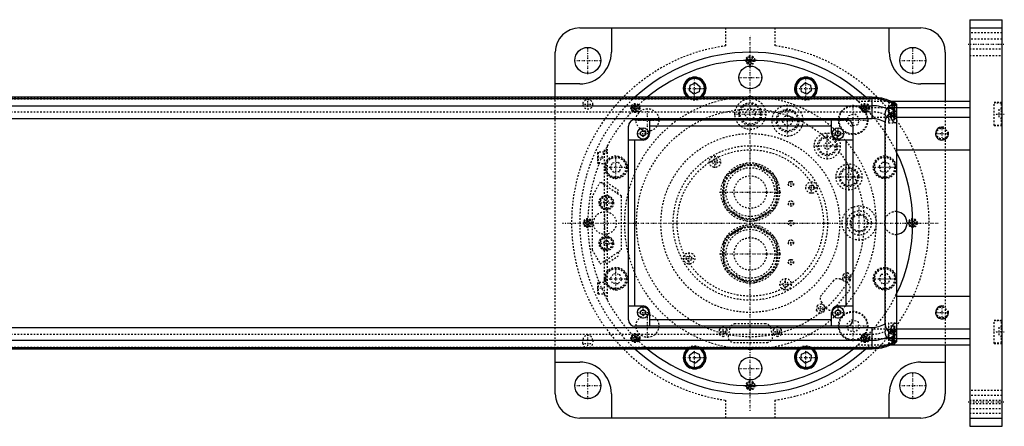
# Model space of a CAD drawing. Extents: x -1055 to 156, y -125 to 125.
# Tile 5 of 5: x -450 to 156, y -125 to 125. Entities that reach past the tile are written whole.
import ezdxf

# ---------------------------------------------------------------- set-up
doc = ezdxf.new("R2010")
doc.units = 0
doc.linetypes.add('CENTER', pattern=[1.5, 0.45, -0.5, 0.05, -0.5])
doc.linetypes.add('DASHED', pattern=[2, 1, -1])
for name, color, linetype in [('AM_0', 7, 'CONTINUOUS'), ('AM_10', 7, 'CONTINUOUS'), ('AM_3', 7, 'DASHED'), ('AM_7', 7, 'CENTER')]:
    doc.layers.add(name, color=color, linetype=linetype)

msp = doc.modelspace()

# ---------------------------------------------------------------- linework, layer by layer
at = {"layer": 'AM_0', "color": 7, "linetype": 'CONTINUOUS'}
for p, q in [((135, 125), (155, 125)), ((135, 125), (135, -125)), ((155, -125), (155, 125)), ((-105, 120), (105, 120)), ((-85.5, 120), (-85.5, 105)), ((85.5, 105), (85.5, 120)), ((135, 120), (155, 120)), ((-120, 77.32), (-120, 105)), ((120, 105), (120, 75)), ((-105, 85.5), (-120, 85.5)), ((-37, 84.8), (-33.8, 86.12)), ((-33.8, 86.12), (-31.05, 84.01)), ((31.05, 84.01), (33.8, 86.12)), ((33.8, 86.12), (37, 84.8)), ((120, 85.5), (105, 85.5)), ((-37.45, 81.36), (-37, 84.8)), ((-34.7, 79.25), (-37.45, 81.36)), ((-31.5, 80.58), (-34.7, 79.25)), ((-31.05, 84.01), (-31.5, 80.58)), ((31.5, 80.58), (31.05, 84.01)), ((34.7, 79.25), (31.5, 80.58)), ((37.45, 81.36), (34.7, 79.25)), ((37, 84.8), (37.45, 81.36)), ((75, 77.32), (-659, 77.32)), ((-659, 76.54), (75, 76.54)), ((75, 64.2), (75, 77.32)), ((86.23, 75), (135, 75)), ((88.6, 74.5), (87.32, 74.5)), ((89, 74.1), (88.6, 74.5)), ((88.6, 73.84), (88.6, 74.5)), ((89, 73.62), (89, 74.1)), ((90, 73.02), (90, -73.02)), ((-659, 72.1), (75, 72.1)), ((85, 68.39), (85, 71.21)), ((88.6, 70.5), (85, 70.5)), ((86.34, 67), (86.34, 67.64)), ((89, 70.1), (88.6, 70.5)), ((88.6, 63.5), (88.6, 70.5)), ((89, 63.9), (89, 70.1)), ((90, 67), (89, 67)), ((90, 71), (135, 71)), ((-659, 64.2), (75, 64.2)), ((-71, 63.5), (59, 63.5)), ((-62, 63.5), (-62, 55)), ((50, 55), (50, 63.5)), ((83, -61.92), (83, 61.92)), ((87.2, 63.5), (88.6, 63.5)), ((88.6, 63.5), (89, 63.9)), ((90, 65), (135, 65)), ((-75, -59.5), (-75, 59.5)), ((-67.5, 55.87), (-66, 56.73)), ((-67.5, 54.13), (-67.5, 55.87)), ((-66, 56.73), (-64.5, 55.87)), ((-64.5, 55.87), (-64.5, 54.13)), ((50, 59.5), (-62, 59.5)), ((52.5, 55.87), (54, 56.73)), ((52.5, 54.13), (52.5, 55.87)), ((54, 56.73), (55.5, 55.87)), ((55.5, 55.87), (55.5, 54.13)), ((63, 59.5), (63, -59.5)), ((-66, 51), (-75, 51)), ((-71, -51), (-71, 51)), ((-66, 53.27), (-67.5, 54.13)), ((-64.5, 54.13), (-66, 53.27)), ((54, 53.27), (52.5, 54.13)), ((55.5, 54.13), (54, 53.27)), ((63, 51), (54, 51)), ((59, -51), (59, 51)), ((90, 45), (135, 45)), ((90, -45), (135, -45)), ((-75, -51), (-66, -51)), ((-67.5, -54.13), (-66, -53.27)), ((-67.5, -55.87), (-67.5, -54.13)), ((-66, -53.27), (-64.5, -54.13)), ((-64.5, -54.13), (-64.5, -55.87)), ((52.5, -54.13), (54, -53.27)), ((52.5, -55.87), (52.5, -54.13)), ((54, -51), (63, -51)), ((54, -53.27), (55.5, -54.13)), ((55.5, -54.13), (55.5, -55.87)), ((-66, -56.73), (-67.5, -55.87)), ((-64.5, -55.87), (-66, -56.73)), ((-62, -55), (-62, -63.5)), ((50, -59.5), (-62, -59.5)), ((50, -63.5), (50, -55)), ((54, -56.73), (52.5, -55.87)), ((55.5, -55.87), (54, -56.73)), ((-659, -64.2), (75, -64.2)), ((59, -63.5), (-71, -63.5)), ((75, -77.32), (75, -64.2)), ((88.6, -63.5), (87.2, -63.5)), ((89, -63.9), (88.6, -63.5)), ((88.6, -70.5), (88.6, -63.5)), ((89, -70.1), (89, -63.9)), ((90, -65), (135, -65)), ((-659, -72.1), (75, -72.1)), ((85, -71.21), (85, -68.39)), ((85, -70.5), (88.6, -70.5)), ((86.34, -67.64), (86.34, -67)), ((88.6, -70.5), (89, -70.1)), ((90, -67), (89, -67)), ((90, -71), (135, -71)), ((-659, -76.54), (75, -76.54)), ((-659, -77.32), (75, -77.32)), ((-120, -105), (-120, -77.32)), ((86.23, -75), (135, -75)), ((87.32, -74.5), (88.6, -74.5)), ((88.6, -74.5), (88.6, -73.84)), ((88.6, -74.5), (89, -74.1)), ((89, -74.1), (89, -73.62)), ((120, -75), (120, -105)), ((-37.45, -81.36), (-34.7, -79.25)), ((-37, -84.8), (-37.45, -81.36)), ((-33.8, -86.12), (-37, -84.8)), ((-34.7, -79.25), (-31.5, -80.58)), ((-31.05, -84.01), (-33.8, -86.12)), ((-31.5, -80.58), (-31.05, -84.01)), ((31.05, -84.01), (31.5, -80.58)), ((33.8, -86.12), (31.05, -84.01)), ((31.5, -80.58), (34.7, -79.25)), ((37, -84.8), (33.8, -86.12)), ((34.7, -79.25), (37.45, -81.36)), ((37.45, -81.36), (37, -84.8)), ((-120, -85.5), (-105, -85.5)), ((105, -85.5), (120, -85.5)), ((-85.5, -105), (-85.5, -120)), ((85.5, -120), (85.5, -105)), ((105, -120), (-105, -120)), ((135, -120), (155, -120)), ((135, -125), (155, -125))]:
    msp.add_line(p, q, dxfattribs=at)
for points in [[(86.34, 67.64, 0), (86.2, 67.57, 0), (85.92, 67.42, 0), (85.64, 67.24, 0), (85.5, 67.14, 0), (85.36, 67.04, 0), (85.1, 66.82, 0), (84.84, 66.59, 0), (84.59, 66.32, 0), (84.45, 66.16, 0), (84.41, 66.11, 0), (84.37, 66.07, 0), (84.35, 66.04, 0), (84.33, 66.02, 0), (84.29, 65.97, 0), (84.25, 65.92, 0), (84.21, 65.87, 0), (84.17, 65.81, 0), (84.14, 65.76, 0), (84.12, 65.73, 0), (84.1, 65.71, 0), (84.06, 65.65, 0), (84.03, 65.6, 0), (84.01, 65.57, 0), (83.99, 65.54, 0), (83.96, 65.49, 0), (83.92, 65.43, 0), (83.9, 65.4, 0), (83.89, 65.38, 0), (83.85, 65.32, 0), (83.82, 65.26, 0), (83.79, 65.2, 0), (83.75, 65.14, 0), (83.72, 65.08, 0), (83.71, 65.05, 0), (83.69, 65.02, 0), (83.66, 64.96, 0), (83.63, 64.9, 0), (83.6, 64.83, 0), (83.57, 64.77, 0), (83.54, 64.71, 0), (83.53, 64.68, 0), (83.52, 64.64, 0), (83.49, 64.58, 0), (83.46, 64.52, 0), (83.44, 64.45, 0), (83.41, 64.39, 0), (83.39, 64.32, 0), (83.38, 64.29, 0), (83.37, 64.25, 0), (83.34, 64.19, 0), (83.32, 64.12, 0), (83.3, 64.05, 0), (83.28, 63.98, 0), (83.26, 63.92, 0), (83.25, 63.88, 0), (83.24, 63.85, 0), (83.22, 63.78, 0), (83.2, 63.71, 0), (83.19, 63.64, 0), (83.17, 63.57, 0), (83.16, 63.5, 0), (83.15, 63.46, 0), (83.14, 63.43, 0), (83.13, 63.36, 0), (83.11, 63.28, 0), (83.11, 63.25, 0), (83.1, 63.21, 0), (83.09, 63.14, 0), (83.08, 63.07, 0), (83.07, 63.03, 0), (83.07, 62.99, 0), (83.06, 62.92, 0), (83.05, 62.85, 0), (83.04, 62.77, 0), (83.04, 62.7, 0), (83.03, 62.63, 0), (83.03, 62.59, 0), (83.02, 62.55, 0), (83.02, 62.48, 0), (83.01, 62.41, 0), (83, 62.15, 0), (83, 61.92, 0)], [(89.23, 61.5, 0), (89.22, 61.5, 0), (89.19, 61.5, 0), (89.16, 61.5, 0), (89.15, 61.5, 0), (89.14, 61.51, 0), (89.11, 61.51, 0), (89.08, 61.52, 0), (89.05, 61.52, 0), (89.02, 61.53, 0), (88.99, 61.54, 0), (88.98, 61.54, 0), (88.96, 61.55, 0), (88.93, 61.56, 0), (88.9, 61.57, 0), (88.87, 61.59, 0), (88.84, 61.6, 0), (88.81, 61.62, 0), (88.79, 61.63, 0), (88.78, 61.63, 0), (88.74, 61.65, 0), (88.71, 61.67, 0), (88.69, 61.68, 0), (88.68, 61.69, 0), (88.64, 61.71, 0), (88.61, 61.74, 0), (88.59, 61.75, 0), (88.58, 61.76, 0), (88.54, 61.78, 0), (88.51, 61.81, 0), (88.48, 61.84, 0), (88.44, 61.86, 0), (88.41, 61.89, 0), (88.39, 61.91, 0), (88.37, 61.92, 0), (88.34, 61.96, 0), (88.3, 61.99, 0), (88.27, 62.02, 0), (88.23, 62.05, 0), (88.2, 62.09, 0), (88.18, 62.11, 0), (88.16, 62.13, 0), (88.13, 62.16, 0), (88.09, 62.2, 0), (88.05, 62.24, 0), (88.02, 62.28, 0), (87.98, 62.32, 0), (87.97, 62.34, 0), (87.95, 62.36, 0), (87.91, 62.41, 0), (87.88, 62.45, 0), (87.84, 62.49, 0), (87.81, 62.54, 0), (87.77, 62.59, 0), (87.76, 62.61, 0), (87.74, 62.63, 0), (87.7, 62.68, 0), (87.67, 62.73, 0), (87.64, 62.78, 0), (87.6, 62.83, 0), (87.57, 62.88, 0), (87.55, 62.9, 0), (87.53, 62.93, 0), (87.5, 62.98, 0), (87.47, 63.03, 0), (87.45, 63.06, 0), (87.44, 63.09, 0), (87.4, 63.14, 0), (87.37, 63.19, 0), (87.36, 63.22, 0), (87.34, 63.25, 0), (87.31, 63.3, 0), (87.28, 63.36, 0), (87.24, 63.42, 0), (87.21, 63.48, 0), (87.18, 63.54, 0), (87.17, 63.57, 0), (87.15, 63.6, 0), (87.12, 63.66, 0), (87.09, 63.72, 0), (87.06, 63.79, 0), (87.03, 63.85, 0), (87, 63.92, 0), (86.98, 63.95, 0), (86.97, 63.99, 0), (86.94, 64.05, 0), (86.91, 64.12, 0), (86.88, 64.19, 0), (86.86, 64.26, 0), (86.83, 64.33, 0), (86.82, 64.37, 0), (86.8, 64.41, 0), (86.78, 64.48, 0), (86.75, 64.55, 0), (86.73, 64.63, 0), (86.7, 64.7, 0), (86.68, 64.78, 0), (86.67, 64.81, 0), (86.65, 64.85, 0), (86.63, 64.93, 0), (86.61, 65.01, 0), (86.59, 65.08, 0), (86.57, 65.16, 0), (86.55, 65.24, 0), (86.54, 65.28, 0), (86.53, 65.32, 0), (86.51, 65.4, 0), (86.49, 65.48, 0), (86.49, 65.52, 0), (86.48, 65.56, 0), (86.46, 65.64, 0), (86.45, 65.72, 0), (86.44, 65.77, 0), (86.43, 65.81, 0), (86.42, 65.89, 0), (86.41, 65.97, 0), (86.4, 66.05, 0), (86.39, 66.13, 0), (86.38, 66.22, 0), (86.37, 66.26, 0), (86.37, 66.3, 0), (86.36, 66.38, 0), (86.36, 66.47, 0), (86.35, 66.55, 0), (86.35, 66.63, 0), (86.34, 66.71, 0), (86.34, 66.75, 0), (86.34, 66.8, 0), (86.34, 66.88, 0), (86.34, 66.96, 0), (86.34, 67, 0)], [(90, 62.39, 0), (89.99, 62.34, 0), (89.96, 62.25, 0), (89.93, 62.16, 0), (89.91, 62.12, 0), (89.9, 62.08, 0), (89.86, 62, 0), (89.83, 61.93, 0), (89.79, 61.86, 0), (89.75, 61.8, 0), (89.71, 61.74, 0), (89.69, 61.72, 0), (89.66, 61.69, 0), (89.62, 61.65, 0), (89.57, 61.61, 0), (89.52, 61.58, 0), (89.47, 61.55, 0), (89.42, 61.53, 0), (89.39, 61.52, 0), (89.37, 61.52, 0), (89.31, 61.51, 0), (89.26, 61.5, 0), (89.23, 61.5, 0)], [(83, -61.92, 0), (83, -62.15, 0), (83.01, -62.41, 0), (83.02, -62.48, 0), (83.02, -62.55, 0), (83.03, -62.59, 0), (83.03, -62.63, 0), (83.04, -62.7, 0), (83.04, -62.77, 0), (83.05, -62.85, 0), (83.06, -62.92, 0), (83.07, -62.99, 0), (83.07, -63.03, 0), (83.08, -63.07, 0), (83.09, -63.14, 0), (83.1, -63.21, 0), (83.11, -63.25, 0), (83.11, -63.28, 0), (83.13, -63.36, 0), (83.14, -63.43, 0), (83.15, -63.46, 0), (83.16, -63.5, 0), (83.17, -63.57, 0), (83.19, -63.64, 0), (83.21, -63.71, 0), (83.22, -63.78, 0), (83.24, -63.86, 0), (83.25, -63.89, 0), (83.26, -63.93, 0), (83.28, -63.99, 0), (83.3, -64.06, 0), (83.32, -64.13, 0), (83.35, -64.2, 0), (83.37, -64.27, 0), (83.38, -64.3, 0), (83.39, -64.33, 0), (83.42, -64.4, 0), (83.44, -64.47, 0), (83.47, -64.53, 0), (83.49, -64.6, 0), (83.52, -64.66, 0), (83.54, -64.69, 0), (83.55, -64.72, 0), (83.58, -64.79, 0), (83.61, -64.85, 0), (83.64, -64.91, 0), (83.67, -64.97, 0), (83.7, -65.03, 0), (83.71, -65.06, 0), (83.73, -65.09, 0), (83.76, -65.15, 0), (83.79, -65.21, 0), (83.83, -65.27, 0), (83.86, -65.33, 0), (83.89, -65.39, 0), (83.91, -65.42, 0), (83.93, -65.45, 0), (83.96, -65.5, 0), (84, -65.56, 0), (84.02, -65.59, 0), (84.04, -65.61, 0), (84.07, -65.67, 0), (84.11, -65.72, 0), (84.13, -65.75, 0), (84.15, -65.78, 0), (84.19, -65.83, 0), (84.22, -65.88, 0), (84.26, -65.93, 0), (84.3, -65.98, 0), (84.34, -66.03, 0), (84.36, -66.06, 0), (84.38, -66.08, 0), (84.42, -66.13, 0), (84.46, -66.18, 0), (84.6, -66.34, 0), (84.86, -66.6, 0), (85.11, -66.84, 0), (85.38, -67.05, 0), (85.51, -67.15, 0), (85.65, -67.25, 0), (85.92, -67.42, 0), (86.2, -67.57, 0), (86.34, -67.64, 0)], [(86.34, -67, 0), (86.34, -66.96, 0), (86.34, -66.88, 0), (86.34, -66.8, 0), (86.34, -66.75, 0), (86.34, -66.71, 0), (86.35, -66.63, 0), (86.35, -66.55, 0), (86.36, -66.47, 0), (86.36, -66.38, 0), (86.37, -66.3, 0), (86.37, -66.26, 0), (86.38, -66.22, 0), (86.39, -66.13, 0), (86.4, -66.05, 0), (86.41, -65.97, 0), (86.42, -65.89, 0), (86.43, -65.81, 0), (86.44, -65.77, 0), (86.45, -65.72, 0), (86.46, -65.64, 0), (86.48, -65.56, 0), (86.49, -65.52, 0), (86.49, -65.48, 0), (86.51, -65.4, 0), (86.53, -65.32, 0), (86.54, -65.28, 0), (86.55, -65.24, 0), (86.57, -65.16, 0), (86.59, -65.08, 0), (86.61, -65.01, 0), (86.63, -64.93, 0), (86.65, -64.85, 0), (86.67, -64.81, 0), (86.68, -64.78, 0), (86.7, -64.7, 0), (86.73, -64.63, 0), (86.75, -64.55, 0), (86.78, -64.48, 0), (86.8, -64.41, 0), (86.82, -64.37, 0), (86.83, -64.33, 0), (86.86, -64.26, 0), (86.88, -64.19, 0), (86.91, -64.12, 0), (86.94, -64.05, 0), (86.97, -63.99, 0), (86.98, -63.95, 0), (87, -63.92, 0), (87.03, -63.85, 0), (87.06, -63.79, 0), (87.09, -63.72, 0), (87.12, -63.66, 0), (87.15, -63.6, 0), (87.17, -63.57, 0), (87.18, -63.54, 0), (87.21, -63.48, 0), (87.24, -63.42, 0), (87.28, -63.36, 0), (87.31, -63.3, 0), (87.34, -63.25, 0), (87.36, -63.22, 0), (87.37, -63.19, 0), (87.4, -63.14, 0), (87.44, -63.09, 0), (87.45, -63.06, 0), (87.47, -63.03, 0), (87.5, -62.98, 0), (87.53, -62.93, 0), (87.55, -62.9, 0), (87.57, -62.88, 0), (87.6, -62.83, 0), (87.64, -62.78, 0), (87.67, -62.73, 0), (87.7, -62.68, 0), (87.74, -62.63, 0), (87.76, -62.61, 0), (87.77, -62.59, 0), (87.81, -62.54, 0), (87.84, -62.49, 0), (87.88, -62.45, 0), (87.91, -62.41, 0), (87.95, -62.36, 0), (87.97, -62.34, 0), (87.98, -62.32, 0), (88.02, -62.28, 0), (88.05, -62.24, 0), (88.09, -62.2, 0), (88.13, -62.16, 0), (88.16, -62.13, 0), (88.18, -62.11, 0), (88.2, -62.09, 0), (88.23, -62.05, 0), (88.27, -62.02, 0), (88.3, -61.99, 0), (88.34, -61.96, 0), (88.37, -61.92, 0), (88.39, -61.91, 0), (88.41, -61.89, 0), (88.44, -61.86, 0), (88.48, -61.84, 0), (88.51, -61.81, 0), (88.54, -61.78, 0), (88.58, -61.76, 0), (88.59, -61.75, 0), (88.61, -61.74, 0), (88.64, -61.71, 0), (88.68, -61.69, 0), (88.69, -61.68, 0), (88.71, -61.67, 0), (88.74, -61.65, 0), (88.78, -61.63, 0), (88.79, -61.63, 0), (88.81, -61.62, 0), (88.84, -61.6, 0), (88.87, -61.59, 0), (88.9, -61.57, 0), (88.93, -61.56, 0), (88.96, -61.55, 0), (88.98, -61.54, 0), (88.99, -61.54, 0), (89.02, -61.53, 0), (89.05, -61.52, 0), (89.08, -61.52, 0), (89.11, -61.51, 0), (89.14, -61.51, 0), (89.15, -61.5, 0), (89.16, -61.5, 0), (89.19, -61.5, 0), (89.22, -61.5, 0), (89.23, -61.5, 0)], [(89.23, -61.5, 0), (89.26, -61.5, 0), (89.31, -61.51, 0), (89.37, -61.52, 0), (89.39, -61.52, 0), (89.42, -61.53, 0), (89.47, -61.55, 0), (89.52, -61.58, 0), (89.57, -61.61, 0), (89.62, -61.65, 0), (89.66, -61.69, 0), (89.69, -61.72, 0), (89.71, -61.74, 0), (89.75, -61.8, 0), (89.79, -61.86, 0), (89.83, -61.93, 0), (89.86, -62, 0), (89.9, -62.08, 0), (89.91, -62.12, 0), (89.93, -62.16, 0), (89.96, -62.25, 0), (89.99, -62.34, 0), (90, -62.39, 0)]]:
    msp.add_polyline3d(points, dxfattribs=at)
for centre, radius in [((-100, 100), 8), ((100, 100), 8), ((0, 89.5), 7), ((-66, 55), 3.5), ((54, 55), 3.5), ((-66, -55), 3.5), ((54, -55), 3.5), ((0, -89.5), 7), ((-100, -100), 8), ((100, -100), 8)]:
    msp.add_circle(centre, radius, dxfattribs=at)
for centre, radius, start, end in [((-105, 105), 15, 90, 180), ((105, 105), 15, 0, 90), ((-105, 105), 19.5, 270, 0), ((0, 0), 105, 47.42403, 132.57597), ((105, 105), 19.5, 180, 270), ((0, 0), 100, 50.64212, 129.35788), ((-34.25, 82.69), 7, 309.93747, 230.06253), ((-34.25, 82.69), 6.5, 304.33785, 235.66215), ((-34.25, 82.69), 6.1, 298.37309, 241.62691), ((34.25, 82.69), 7, 309.93747, 230.06253), ((34.25, 82.69), 6.5, 304.33785, 235.66215), ((34.25, 82.69), 6.1, 298.37309, 241.62691), ((0, 0), 77.5, 86.09423, 93.90577), ((75, 49), 28.32, 58.01745, 90), ((75, 49), 27.54, 57.0038, 90), ((75, 49), 23.1, 64.3441, 90), ((75, 49), 24.36, 61.95471, 65.76372), ((75, 49), 21.81, 58.68726, 62.71524), ((75, 49), 24.36, 51.9935, 54.92132), ((-71, 59.5), 4, 90, 180), ((59, 59.5), 4, 0, 90), ((75, 49), 15.2, 58.24314, 90), ((-66, 55), 4, 270, 0), ((54, 55), 4, 180, 270), ((0, 0), 100, 334.15807, 25.84193), ((89.5, 0), 7, 274.09604, 85.90396), ((-66, -55), 4, 0, 90), ((54, -55), 4, 90, 180), ((-71, -59.5), 4, 180, 270), ((59, -59.5), 4, 270, 0), ((75, -49), 15.2, 270, 301.75686), ((75, -49), 23.1, 270, 295.6559), ((75, -49), 27.54, 270, 302.9962), ((75, -49), 21.81, 297.28476, 301.31274), ((75, -49), 24.36, 294.23628, 298.04529), ((75, -49), 24.36, 305.07868, 308.0065), ((0, 0), 105, 227.42403, 312.57597), ((0, 0), 100, 230.64212, 309.35788), ((-34.25, -82.69), 7, 129.93747, 50.06253), ((-34.25, -82.69), 6.5, 124.33785, 55.66215), ((-34.25, -82.69), 6.1, 118.37309, 61.62691), ((0, 0), 77.5, 266.09423, 273.90577), ((34.25, -82.69), 7, 129.93747, 50.06253), ((34.25, -82.69), 6.5, 124.33785, 55.66215), ((34.25, -82.69), 6.1, 118.37309, 61.62691), ((75, -49), 28.32, 270, 301.98255), ((-105, -105), 19.5, 0, 90), ((105, -105), 19.5, 90, 180), ((-105, -105), 15, 180, 270), ((105, -105), 15, 270, 0)]:
    msp.add_arc(centre, radius, start, end, dxfattribs=at)
at = {"layer": 'AM_10', "color": 7, "linetype": 'CONTINUOUS'}
for centre in [(118, 55), (118, -55)]:
    msp.add_arc(centre, 4, 75, 15, dxfattribs=at)
at = {"layer": 'AM_3', "color": 6, "linetype": 'DASHED'}
for p, q in [((-15, 108.97), (-15, 120)), ((15, 120), (15, 108.97)), ((155, 117), (135, 117)), ((155, 113), (135, 113)), ((135, 107), (155, 107)), ((-1.15, 100), (-0.58, 101)), ((-0.58, 99), (-1.15, 100)), ((-0.58, 101), (0.58, 101)), ((0.58, 99), (-0.58, 99)), ((0.58, 101), (1.15, 100)), ((1.15, 100), (0.58, 99)), ((135, 103), (155, 103)), ((-659, 77.28), (75, 77.28)), ((-659, 76.29), (75, 76.29)), ((-120, -77.32), (-120, 77.32)), ((66.14, 75), (86.23, 75)), ((85, 74.75), (85, 61.5)), ((87.32, 74.5), (85, 74.5)), ((87.65, 72.74), (87.65, 71)), ((88.6, 74.5), (88.6, 70.5)), ((89, 70.1), (89, 73.62)), ((120, 75), (120, -75)), ((155, 74), (150, 74)), ((150, 60), (150, 74)), ((154.6, 73.75), (150, 73.75)), ((155, 73.35), (154.6, 73.75)), ((154.6, 60.25), (154.6, 73.75)), ((-659, 68.3), (75, 68.3)), ((-71.83, 71.01), (-71.01, 71.83)), ((-71.53, 69.89), (-71.83, 71.01)), ((-70.41, 69.6), (-71.53, 69.89)), ((-71.01, 71.83), (-69.89, 71.53)), ((-69.6, 70.41), (-70.41, 69.6)), ((-69.89, 71.53), (-69.6, 70.41)), ((60.43, 66.14), (64.33, 67.19)), ((64.33, 67.19), (67.19, 64.33)), ((69.6, 70.41), (69.89, 71.53)), ((70.41, 69.6), (69.6, 70.41)), ((69.89, 71.53), (71.01, 71.83)), ((71.53, 69.89), (70.41, 69.6)), ((70.42, 71), (90, 71)), ((71.01, 71.83), (71.83, 71.01)), ((71.83, 71.01), (71.53, 69.89)), ((90, 71), (85, 71)), ((85, 67.5), (88.6, 67.5)), ((89, 67), (85, 67)), ((89, 72.5), (87, 72.5)), ((87, 72.5), (87, 69.5)), ((89, 69.5), (87, 69.5)), ((89, 68.5), (87, 68.5)), ((87, 68.5), (87, 65.5)), ((88.6, 67.5), (89, 67.9)), ((153, 70), (153, 64)), ((155, 70), (153, 70)), ((155, 67), (153, 67)), ((59.38, 62.24), (60.43, 66.14)), ((62.24, 59.38), (59.38, 62.24)), ((67.19, 64.33), (66.14, 60.43)), ((75.99, 65), (90, 65)), ((83, 66.56), (83, -66.56)), ((85, 65.5), (89.8, 65.5)), ((85, 63.5), (87.2, 63.5)), ((85, 61.5), (89.23, 61.5)), ((155, 64), (153, 64)), ((154.6, 60.25), (155, 60.65)), ((66.14, 60.43), (62.24, 59.38)), ((150, 60.25), (154.6, 60.25)), ((150, 60), (155, 60)), ((-93.6, 43.5), (-94, 43.1)), ((-94, 43.1), (-94, 36.9)), ((-90, 43.5), (-93.6, 43.5)), ((-93.6, 43.5), (-93.6, 36.5)), ((-88, 45), (-90, 45)), ((-90, 45), (-90, -45)), ((-88, 44), (-90, 44)), ((-88, 43), (-90, 43)), ((-88, 47.5), (-88, -47.5)), ((89.3, 45), (90, 45)), ((-94, 36.9), (-93.6, 36.5)), ((-93.6, 36.5), (-90, 36.5)), ((-86.12, 33.8), (-84.8, 37)), ((-84.8, 37), (-81.36, 37.45)), ((-81.36, 37.45), (-79.25, 34.7)), ((-23.48, 37.67), (-22.62, 39.17)), ((-22.62, 36.17), (-23.48, 37.67)), ((-22.62, 39.17), (-20.88, 39.17)), ((-20.88, 39.17), (-20.02, 37.67)), ((-20.02, 37.67), (-20.88, 36.17)), ((-2.3, 36.73), (-14.2, 29.85)), ((14.2, 29.85), (2.3, 36.73)), ((79.25, 34.7), (81.36, 37.45)), ((81.36, 37.45), (84.8, 37)), ((84.8, 37), (86.12, 33.8)), ((-84.01, 31.05), (-86.12, 33.8)), ((-80.58, 31.5), (-84.01, 31.05)), ((-79.25, 34.7), (-80.58, 31.5)), ((-20.88, 36.17), (-22.62, 36.17)), ((-11.49, 30.84), (-4.51, 34.87)), ((4.51, 34.87), (11.49, 30.84)), ((80.58, 31.5), (79.25, 34.7)), ((84.01, 31.05), (80.58, 31.5)), ((86.12, 33.8), (84.01, 31.05)), ((-92.35, 25.16), (-97.35, 16.5)), ((-79.35, 16.5), (-92.35, 25.16)), ((-90.27, 23.77), (-89.16, 25.44)), ((-80.84, 19.89), (-89.16, 25.44)), ((-16.5, 25.88), (-16.5, 12.13)), ((16.5, 12.13), (16.5, 25.88)), ((-81.95, 18.23), (-80.84, 19.89)), ((-16, 14.97), (-16, 23.03)), ((16, 23.03), (16, 14.97)), ((36.17, 22.62), (37.67, 23.48)), ((36.17, 20.88), (36.17, 22.62)), ((37.67, 20.02), (36.17, 20.88)), ((37.67, 23.48), (39.17, 22.62)), ((39.17, 20.88), (37.67, 20.02)), ((39.17, 22.62), (39.17, 20.88)), ((-97.35, 16.5), (-97.35, -16.5)), ((-90.33, 12.5), (-89.47, 14)), ((-89.47, 11), (-90.33, 12.5)), ((-89.47, 14), (-87.73, 14)), ((-87.73, 14), (-86.87, 12.5)), ((-86.87, 12.5), (-87.73, 11)), ((-79.35, -16.5), (-79.35, 16.5)), ((-87.73, 11), (-89.47, 11)), ((-14.2, 8.15), (-2.3, 1.27)), ((-4.51, 3.13), (-11.49, 7.16)), ((2.3, 1.27), (14.2, 8.15)), ((11.49, 7.16), (4.51, 3.13)), ((-101, 0.58), (-100, 1.15)), ((-101, -0.58), (-101, 0.58)), ((-100, 1.15), (-99, 0.58)), ((-99, 0.58), (-99, -0.58)), ((99, 0.58), (100, 1.15)), ((99, -0.58), (99, 0.58)), ((100, 1.15), (101, 0.58)), ((101, 0.58), (101, -0.58)), ((-100, -1.15), (-101, -0.58)), ((-99, -0.58), (-100, -1.15)), ((-2.3, -1.27), (-14.2, -8.15)), ((-11.49, -7.16), (-4.51, -3.13)), ((14.2, -8.15), (2.3, -1.27)), ((4.51, -3.13), (11.49, -7.16)), ((100, -1.15), (99, -0.58)), ((101, -0.58), (100, -1.15)), ((-90.33, -12.5), (-89.47, -11)), ((-89.47, -11), (-87.73, -11)), ((-87.73, -11), (-86.87, -12.5)), ((-97.35, -16.5), (-92.35, -25.16)), ((-92.35, -25.16), (-79.35, -16.5)), ((-89.47, -14), (-90.33, -12.5)), ((-87.73, -14), (-89.47, -14)), ((-86.87, -12.5), (-87.73, -14)), ((-81.43, -17.89), (-80.32, -19.55)), ((-16.5, -12.12), (-16.5, -25.87)), ((-16, -23.03), (-16, -14.97)), ((16, -14.97), (16, -23.03)), ((16.5, -25.87), (16.5, -12.12)), ((-89.75, -23.43), (-88.64, -25.09)), ((-88.64, -25.09), (-80.32, -19.55)), ((-39.17, -20.88), (-37.67, -20.02)), ((-39.17, -22.62), (-39.17, -20.88)), ((-37.67, -23.48), (-39.17, -22.62)), ((-37.67, -20.02), (-36.17, -20.88)), ((-36.17, -22.62), (-37.67, -23.48)), ((-36.17, -20.88), (-36.17, -22.62)), ((-14.2, -29.85), (-2.3, -36.73)), ((2.3, -36.73), (14.2, -29.85)), ((-86.12, -33.8), (-84.01, -31.05)), ((-84.8, -37), (-86.12, -33.8)), ((-84.01, -31.05), (-80.58, -31.5)), ((-79.25, -34.7), (-81.36, -37.45)), ((-80.58, -31.5), (-79.25, -34.7)), ((-4.51, -34.87), (-11.49, -30.84)), ((11.49, -30.84), (4.51, -34.87)), ((20.02, -37.67), (20.88, -36.17)), ((20.88, -36.17), (22.62, -36.17)), ((22.62, -36.17), (23.48, -37.67)), ((51.22, -35.41), (43.77, -44.3)), ((59.58, -36.78), (55.41, -34.59)), ((57.15, -31.64), (56.65, -34.48)), ((56.65, -34.48), (58.86, -36.33)), ((59.86, -30.65), (57.15, -31.64)), ((58.86, -36.33), (61.57, -35.35)), ((62.07, -32.5), (59.86, -30.65)), ((61.57, -35.35), (62.07, -32.5)), ((79.25, -34.7), (80.58, -31.5)), ((81.36, -37.45), (79.25, -34.7)), ((80.58, -31.5), (84.01, -31.05)), ((84.01, -31.05), (86.12, -33.8)), ((86.12, -33.8), (84.8, -37)), ((-93.6, -36.5), (-94, -36.9)), ((-94, -36.9), (-94, -43.1)), ((-90, -36.5), (-93.6, -36.5)), ((-93.6, -36.5), (-93.6, -43.5)), ((-81.36, -37.45), (-84.8, -37)), ((20.88, -39.17), (20.02, -37.67)), ((22.62, -39.17), (20.88, -39.17)), ((23.48, -37.67), (22.62, -39.17)), ((51.86, -52.39), (60.6, -41.97)), ((84.8, -37), (81.36, -37.45)), ((-94, -43.1), (-93.6, -43.5)), ((-93.6, -43.5), (-90, -43.5)), ((-88, -43), (-90, -43)), ((-88, -45), (-90, -45)), ((89.3, -45), (90, -45)), ((41.08, -50.79), (40.58, -53.63)), ((40.58, -53.63), (42.79, -55.49)), ((43.79, -49.8), (41.08, -50.79)), ((42.79, -55.49), (45.5, -54.5)), ((43.68, -48.56), (46.56, -52.29)), ((46, -51.65), (43.79, -49.8)), ((45.5, -54.5), (46, -51.65)), ((59.38, -62.24), (62.24, -59.38)), ((62.24, -59.38), (66.14, -60.43)), ((66.14, -60.43), (67.19, -64.33)), ((155, -60), (150, -60)), ((150, -74), (150, -60)), ((154.6, -60.25), (150, -60.25)), ((155, -60.65), (154.6, -60.25)), ((154.6, -73.75), (154.6, -60.25)), ((-16.65, -64.11), (-19.15, -65.56)), ((-19.15, -65.56), (-19.15, -68.44)), ((-14.15, -65.56), (-16.65, -64.11)), ((-14.15, -68.44), (-14.15, -65.56)), ((-12.62, -64.68), (-13.62, -69.28)), ((9.3, -62), (-9.3, -62)), ((13.62, -69.28), (12.62, -64.68)), ((16.65, -64.11), (14.15, -65.56)), ((14.15, -65.56), (14.15, -68.44)), ((19.15, -65.56), (16.65, -64.11)), ((19.15, -68.44), (19.15, -65.56)), ((60.43, -66.14), (59.38, -62.24)), ((64.33, -67.19), (60.43, -66.14)), ((67.19, -64.33), (64.33, -67.19)), ((75.99, -65), (90, -65)), ((89.23, -61.5), (85, -61.5)), ((85, -61.5), (85, -74.75)), ((87.2, -63.5), (85, -63.5)), ((89.8, -65.5), (85, -65.5)), ((87, -65.5), (87, -68.5)), ((153, -64), (153, -70)), ((155, -64), (153, -64)), ((-659, -68.3), (75, -68.3)), ((-103, -74), (-103, -72)), ((-97, -72), (-97, -74)), ((-71.83, -71.01), (-71.53, -69.89)), ((-71.01, -71.83), (-71.83, -71.01)), ((-71.53, -69.89), (-70.41, -69.6)), ((-69.89, -71.53), (-71.01, -71.83)), ((-70.41, -69.6), (-69.6, -70.41)), ((-69.6, -70.41), (-69.89, -71.53)), ((-19.15, -68.44), (-16.65, -69.89)), ((-16.65, -69.89), (-14.15, -68.44)), ((14.15, -68.44), (16.65, -69.89)), ((16.65, -69.89), (19.15, -68.44)), ((69.6, -70.41), (70.41, -69.6)), ((69.89, -71.53), (69.6, -70.41)), ((71.01, -71.83), (69.89, -71.53)), ((70.41, -69.6), (71.53, -69.89)), ((70.42, -71), (90, -71)), ((71.83, -71.01), (71.01, -71.83)), ((71.53, -69.89), (71.83, -71.01)), ((89, -67), (85, -67)), ((88.6, -67.5), (85, -67.5)), ((90, -71), (85, -71)), ((89, -68.5), (87, -68.5)), ((89, -69.5), (87, -69.5)), ((87, -69.5), (87, -72.5)), ((89, -72.5), (87, -72.5)), ((87.65, -71), (87.65, -72.74)), ((89, -67.9), (88.6, -67.5)), ((88.6, -73.84), (88.6, -70.5)), ((89, -73.62), (89, -70.1)), ((155, -67), (153, -67)), ((155, -70), (153, -70)), ((-659, -76.29), (75, -76.29)), ((-659, -77.28), (75, -77.28)), ((-10.3, -73.4), (10.3, -73.4)), ((66.14, -75), (86.23, -75)), ((85, -74.5), (87.32, -74.5)), ((150, -73.75), (154.6, -73.75)), ((150, -74), (155, -74)), ((154.6, -73.75), (155, -73.35)), ((-1.15, -100), (-0.58, -99)), ((-0.58, -101), (-1.15, -100)), ((-0.58, -99), (0.58, -99)), ((0.58, -101), (-0.58, -101)), ((0.58, -99), (1.15, -100)), ((1.15, -100), (0.58, -101)), ((155, -103), (135, -103)), ((-15, -120), (-15, -108.97)), ((15, -108.97), (15, -120)), ((155, -106), (135, -106)), ((135, -109), (155, -109)), ((135, -111), (155, -111)), ((135, -114), (155, -114)), ((135, -117), (155, -117))]:
    msp.add_line(p, q, dxfattribs=at)
for points in [[(83, 66.56, 0), (83, 66.61, 0), (83, 66.7, 0), (83, 66.8, 0), (83.01, 66.84, 0), (83.01, 66.89, 0), (83.01, 66.98, 0), (83.02, 67.08, 0), (83.02, 67.17, 0), (83.03, 67.26, 0), (83.04, 67.35, 0), (83.05, 67.4, 0), (83.05, 67.45, 0), (83.06, 67.54, 0), (83.08, 67.63, 0), (83.09, 67.72, 0), (83.11, 67.82, 0), (83.12, 67.91, 0), (83.13, 67.95, 0), (83.14, 68, 0), (83.16, 68.09, 0), (83.18, 68.18, 0), (83.19, 68.23, 0), (83.2, 68.27, 0), (83.23, 68.36, 0), (83.25, 68.45, 0), (83.27, 68.49, 0), (83.28, 68.53, 0), (83.3, 68.62, 0), (83.33, 68.71, 0), (83.36, 68.79, 0), (83.39, 68.88, 0), (83.42, 68.96, 0), (83.44, 69, 0), (83.46, 69.04, 0), (83.49, 69.13, 0), (83.52, 69.21, 0), (83.56, 69.29, 0), (83.6, 69.37, 0), (83.63, 69.45, 0), (83.65, 69.49, 0), (83.67, 69.53, 0), (83.71, 69.6, 0), (83.75, 69.68, 0), (83.79, 69.76, 0), (83.83, 69.83, 0), (83.88, 69.91, 0), (83.9, 69.94, 0), (83.92, 69.98, 0), (83.96, 70.05, 0), (84.01, 70.12, 0), (84.06, 70.19, 0), (84.1, 70.26, 0), (84.15, 70.33, 0), (84.17, 70.37, 0), (84.2, 70.4, 0), (84.25, 70.47, 0), (84.29, 70.53, 0), (84.34, 70.6, 0), (84.39, 70.66, 0), (84.44, 70.72, 0), (84.47, 70.75, 0), (84.49, 70.78, 0), (84.54, 70.84, 0), (84.6, 70.9, 0), (84.62, 70.93, 0), (84.65, 70.96, 0), (84.7, 71.02, 0), (84.75, 71.08, 0), (84.78, 71.1, 0), (84.81, 71.13, 0), (84.86, 71.19, 0), (84.91, 71.24, 0), (84.97, 71.29, 0), (85.02, 71.34, 0), (85.07, 71.4, 0), (85.1, 71.42, 0), (85.13, 71.45, 0), (85.18, 71.5, 0), (85.24, 71.54, 0), (85.29, 71.59, 0), (85.35, 71.64, 0), (85.41, 71.68, 0), (85.43, 71.71, 0), (85.46, 71.73, 0), (85.52, 71.77, 0), (85.58, 71.82, 0), (85.63, 71.86, 0), (85.69, 71.9, 0), (85.75, 71.94, 0), (85.78, 71.96, 0), (85.81, 71.98, 0), (85.86, 72.02, 0), (85.92, 72.06, 0), (85.98, 72.1, 0), (86.04, 72.13, 0), (86.1, 72.17, 0), (86.13, 72.18, 0), (86.15, 72.2, 0), (86.21, 72.24, 0), (86.27, 72.27, 0), (86.33, 72.3, 0), (86.39, 72.33, 0), (86.45, 72.36, 0), (86.48, 72.37, 0), (86.51, 72.39, 0), (86.56, 72.42, 0), (86.62, 72.44, 0), (86.65, 72.46, 0), (86.68, 72.47, 0), (86.74, 72.49, 0), (86.8, 72.52, 0), (86.83, 72.53, 0), (86.85, 72.54, 0), (86.91, 72.56, 0), (86.97, 72.58, 0), (87.02, 72.6, 0), (87.08, 72.62, 0), (87.14, 72.63, 0), (87.16, 72.64, 0), (87.19, 72.65, 0), (87.25, 72.66, 0), (87.3, 72.68, 0), (87.49, 72.72, 0), (87.65, 72.74, 0)], [(87.65, 71, 0), (87.65, 70.96, 0), (87.65, 70.88, 0), (87.65, 70.8, 0), (87.65, 70.76, 0), (87.65, 70.72, 0), (87.66, 70.64, 0), (87.66, 70.56, 0), (87.66, 70.48, 0), (87.67, 70.4, 0), (87.67, 70.32, 0), (87.68, 70.28, 0), (87.68, 70.24, 0), (87.69, 70.15, 0), (87.69, 70.07, 0), (87.7, 69.99, 0), (87.71, 69.91, 0), (87.72, 69.83, 0), (87.73, 69.79, 0), (87.73, 69.75, 0), (87.74, 69.67, 0), (87.75, 69.59, 0), (87.76, 69.55, 0), (87.77, 69.51, 0), (87.78, 69.43, 0), (87.79, 69.35, 0), (87.8, 69.31, 0), (87.81, 69.27, 0), (87.82, 69.2, 0), (87.84, 69.12, 0), (87.85, 69.04, 0), (87.87, 68.96, 0), (87.88, 68.89, 0), (87.89, 68.85, 0), (87.9, 68.81, 0), (87.92, 68.74, 0), (87.94, 68.66, 0), (87.96, 68.59, 0), (87.98, 68.52, 0), (88, 68.44, 0), (88.01, 68.41, 0), (88.02, 68.37, 0), (88.04, 68.3, 0), (88.06, 68.23, 0), (88.08, 68.16, 0), (88.1, 68.09, 0), (88.12, 68.02, 0), (88.13, 67.99, 0), (88.15, 67.95, 0), (88.17, 67.89, 0), (88.19, 67.82, 0), (88.21, 67.76, 0), (88.24, 67.69, 0), (88.26, 67.63, 0), (88.27, 67.6, 0), (88.28, 67.57, 0), (88.31, 67.51, 0), (88.33, 67.45, 0), (88.36, 67.39, 0), (88.38, 67.33, 0), (88.41, 67.28, 0), (88.42, 67.25, 0), (88.43, 67.22, 0), (88.45, 67.16, 0), (88.48, 67.11, 0), (88.49, 67.08, 0), (88.5, 67.06, 0), (88.53, 67, 0), (88.55, 66.95, 0), (88.57, 66.93, 0), (88.58, 66.9, 0), (88.6, 66.85, 0), (88.63, 66.8, 0), (88.66, 66.75, 0), (88.68, 66.7, 0), (88.71, 66.65, 0), (88.72, 66.63, 0), (88.73, 66.6, 0), (88.76, 66.56, 0), (88.79, 66.51, 0), (88.81, 66.47, 0), (88.84, 66.42, 0), (88.87, 66.38, 0), (88.88, 66.36, 0), (88.89, 66.34, 0), (88.92, 66.29, 0), (88.95, 66.25, 0), (88.97, 66.21, 0), (89, 66.17, 0), (89.03, 66.14, 0), (89.04, 66.12, 0), (89.05, 66.1, 0), (89.08, 66.06, 0), (89.11, 66.03, 0), (89.13, 66, 0), (89.16, 65.96, 0), (89.18, 65.93, 0), (89.2, 65.92, 0), (89.21, 65.9, 0), (89.24, 65.87, 0), (89.26, 65.84, 0), (89.29, 65.81, 0), (89.31, 65.79, 0), (89.34, 65.76, 0), (89.35, 65.75, 0), (89.36, 65.74, 0), (89.39, 65.72, 0), (89.41, 65.69, 0), (89.42, 65.68, 0), (89.43, 65.67, 0), (89.46, 65.65, 0), (89.48, 65.64, 0), (89.49, 65.63, 0), (89.5, 65.62, 0), (89.53, 65.6, 0), (89.55, 65.59, 0), (89.57, 65.57, 0), (89.59, 65.56, 0), (89.61, 65.55, 0), (89.62, 65.55, 0), (89.63, 65.54, 0), (89.66, 65.53, 0), (89.68, 65.52, 0), (89.7, 65.52, 0), (89.71, 65.51, 0), (89.73, 65.51, 0), (89.74, 65.5, 0), (89.75, 65.5, 0), (89.77, 65.5, 0), (89.79, 65.5, 0), (89.8, 65.5, 0)], [(89.8, 65.5, 0), (89.84, 65.5, 0), (89.9, 65.52, 0), (89.97, 65.56, 0), (90, 65.59, 0)], [(87.65, -72.74, 0), (87.62, -72.74, 0), (87.57, -72.73, 0), (87.52, -72.72, 0), (87.49, -72.72, 0), (87.46, -72.71, 0), (87.41, -72.7, 0), (87.35, -72.69, 0), (87.3, -72.68, 0), (87.24, -72.66, 0), (87.19, -72.65, 0), (87.16, -72.64, 0), (87.13, -72.63, 0), (87.07, -72.61, 0), (87.02, -72.6, 0), (86.96, -72.58, 0), (86.9, -72.56, 0), (86.85, -72.54, 0), (86.82, -72.52, 0), (86.79, -72.51, 0), (86.73, -72.49, 0), (86.67, -72.46, 0), (86.64, -72.45, 0), (86.62, -72.44, 0), (86.56, -72.41, 0), (86.5, -72.39, 0), (86.47, -72.37, 0), (86.44, -72.36, 0), (86.38, -72.33, 0), (86.33, -72.3, 0), (86.27, -72.27, 0), (86.21, -72.23, 0), (86.15, -72.2, 0), (86.12, -72.18, 0), (86.1, -72.17, 0), (86.04, -72.13, 0), (85.98, -72.1, 0), (85.92, -72.06, 0), (85.87, -72.02, 0), (85.81, -71.98, 0), (85.78, -71.96, 0), (85.75, -71.94, 0), (85.69, -71.9, 0), (85.64, -71.86, 0), (85.58, -71.82, 0), (85.52, -71.78, 0), (85.47, -71.73, 0), (85.44, -71.71, 0), (85.41, -71.69, 0), (85.36, -71.64, 0), (85.3, -71.6, 0), (85.25, -71.55, 0), (85.19, -71.5, 0), (85.14, -71.45, 0), (85.11, -71.43, 0), (85.08, -71.4, 0), (85.03, -71.35, 0), (84.97, -71.3, 0), (84.92, -71.25, 0), (84.87, -71.19, 0), (84.81, -71.14, 0), (84.79, -71.11, 0), (84.76, -71.08, 0), (84.71, -71.03, 0), (84.66, -70.97, 0), (84.63, -70.94, 0), (84.6, -70.91, 0), (84.55, -70.85, 0), (84.5, -70.79, 0), (84.48, -70.76, 0), (84.45, -70.73, 0), (84.4, -70.67, 0), (84.35, -70.6, 0), (84.3, -70.54, 0), (84.25, -70.47, 0), (84.2, -70.41, 0), (84.18, -70.37, 0), (84.16, -70.34, 0), (84.11, -70.27, 0), (84.06, -70.2, 0), (84.02, -70.13, 0), (83.97, -70.06, 0), (83.93, -69.99, 0), (83.9, -69.95, 0), (83.88, -69.91, 0), (83.84, -69.84, 0), (83.8, -69.76, 0), (83.75, -69.69, 0), (83.71, -69.61, 0), (83.67, -69.53, 0), (83.66, -69.5, 0), (83.64, -69.46, 0), (83.6, -69.38, 0), (83.56, -69.3, 0), (83.53, -69.22, 0), (83.49, -69.13, 0), (83.46, -69.05, 0), (83.44, -69.01, 0), (83.43, -68.97, 0), (83.39, -68.89, 0), (83.36, -68.8, 0), (83.34, -68.72, 0), (83.31, -68.63, 0), (83.28, -68.54, 0), (83.27, -68.5, 0), (83.25, -68.46, 0), (83.23, -68.37, 0), (83.21, -68.28, 0), (83.2, -68.23, 0), (83.18, -68.19, 0), (83.16, -68.1, 0), (83.14, -68.01, 0), (83.13, -67.96, 0), (83.13, -67.91, 0), (83.11, -67.82, 0), (83.09, -67.73, 0), (83.08, -67.64, 0), (83.06, -67.55, 0), (83.05, -67.45, 0), (83.05, -67.41, 0), (83.04, -67.36, 0), (83.03, -67.27, 0), (83.02, -67.17, 0), (83.02, -67.08, 0), (83.01, -66.99, 0), (83.01, -66.89, 0), (83.01, -66.85, 0), (83, -66.8, 0), (83, -66.7, 0), (83, -66.61, 0), (83, -66.56, 0)], [(89.8, -65.5, 0), (89.79, -65.5, 0), (89.77, -65.5, 0), (89.75, -65.5, 0), (89.74, -65.5, 0), (89.73, -65.51, 0), (89.71, -65.51, 0), (89.7, -65.52, 0), (89.68, -65.52, 0), (89.66, -65.53, 0), (89.63, -65.54, 0), (89.62, -65.55, 0), (89.61, -65.55, 0), (89.59, -65.56, 0), (89.57, -65.57, 0), (89.55, -65.59, 0), (89.53, -65.6, 0), (89.5, -65.62, 0), (89.49, -65.63, 0), (89.48, -65.64, 0), (89.46, -65.65, 0), (89.43, -65.67, 0), (89.42, -65.68, 0), (89.41, -65.69, 0), (89.39, -65.72, 0), (89.36, -65.74, 0), (89.35, -65.75, 0), (89.34, -65.76, 0), (89.31, -65.79, 0), (89.29, -65.81, 0), (89.26, -65.84, 0), (89.24, -65.87, 0), (89.21, -65.9, 0), (89.2, -65.92, 0), (89.18, -65.93, 0), (89.16, -65.96, 0), (89.13, -66, 0), (89.11, -66.03, 0), (89.08, -66.06, 0), (89.05, -66.1, 0), (89.04, -66.12, 0), (89.03, -66.14, 0), (89, -66.17, 0), (88.97, -66.21, 0), (88.95, -66.25, 0), (88.92, -66.29, 0), (88.89, -66.34, 0), (88.88, -66.36, 0), (88.87, -66.38, 0), (88.84, -66.42, 0), (88.81, -66.47, 0), (88.79, -66.51, 0), (88.76, -66.56, 0), (88.73, -66.6, 0), (88.72, -66.63, 0), (88.71, -66.65, 0), (88.68, -66.7, 0), (88.66, -66.75, 0), (88.63, -66.8, 0), (88.6, -66.85, 0), (88.58, -66.9, 0), (88.57, -66.93, 0), (88.55, -66.95, 0), (88.53, -67, 0), (88.5, -67.06, 0), (88.49, -67.08, 0), (88.48, -67.11, 0), (88.45, -67.16, 0), (88.43, -67.22, 0), (88.42, -67.25, 0), (88.41, -67.28, 0), (88.38, -67.33, 0), (88.36, -67.39, 0), (88.33, -67.45, 0), (88.31, -67.51, 0), (88.28, -67.57, 0), (88.27, -67.6, 0), (88.26, -67.63, 0), (88.24, -67.69, 0), (88.21, -67.76, 0), (88.19, -67.82, 0), (88.17, -67.89, 0), (88.15, -67.95, 0), (88.13, -67.99, 0), (88.12, -68.02, 0), (88.1, -68.09, 0), (88.08, -68.16, 0), (88.06, -68.23, 0), (88.04, -68.3, 0), (88.02, -68.37, 0), (88.01, -68.41, 0), (88, -68.44, 0), (87.98, -68.52, 0), (87.96, -68.59, 0), (87.94, -68.66, 0), (87.92, -68.74, 0), (87.9, -68.81, 0), (87.89, -68.85, 0), (87.88, -68.89, 0), (87.87, -68.96, 0), (87.85, -69.04, 0), (87.84, -69.12, 0), (87.82, -69.2, 0), (87.81, -69.27, 0), (87.8, -69.31, 0), (87.79, -69.35, 0), (87.78, -69.43, 0), (87.77, -69.51, 0), (87.76, -69.55, 0), (87.75, -69.59, 0), (87.74, -69.67, 0), (87.73, -69.75, 0), (87.73, -69.79, 0), (87.72, -69.83, 0), (87.71, -69.91, 0), (87.7, -69.99, 0), (87.69, -70.07, 0), (87.69, -70.15, 0), (87.68, -70.24, 0), (87.68, -70.28, 0), (87.67, -70.32, 0), (87.67, -70.4, 0), (87.66, -70.48, 0), (87.66, -70.56, 0), (87.66, -70.64, 0), (87.65, -70.72, 0), (87.65, -70.76, 0), (87.65, -70.8, 0), (87.65, -70.88, 0), (87.65, -70.96, 0), (87.65, -71, 0)], [(90, -65.59, 0), (89.97, -65.56, 0), (89.9, -65.52, 0), (89.84, -65.5, 0), (89.8, -65.5, 0)]]:
    msp.add_polyline3d(points, dxfattribs=at)
for centre, radius in [((0, 100), 2.75), ((0, 100), 2.35), ((0, 100), 1.95), ((-100, 73), 3), ((-70.71, 70.71), 2.75), ((-70.71, 70.71), 2.35), ((0, 67), 9.5), ((0, 67), 7), ((0, 67), 6.25), ((70.71, 70.71), 2.75), ((70.71, 70.71), 2.35), ((-70.71, 70.71), 1.95), ((-63.29, 63.29), 7), ((0, 0), 70), ((0, 67), 3), ((22.92, 62.96), 9.5), ((22.92, 62.96), 7), ((22.92, 62.96), 6.25), ((63.29, 63.29), 9), ((63.29, 63.29), 8.6), ((70.71, 70.71), 1.95), ((22.92, 62.96), 3), ((0, 0), 55), ((47.38, 47.38), 8), ((118, 55), 3.32), ((47.38, 47.38), 6), ((47.38, 47.38), 5.25), ((47.38, 47.38), 2), ((0, 0), 47.5), ((0, 0), 45), ((0, 0), 45), ((-82.69, 34.25), 7), ((-82.69, 34.25), 6.5), ((-82.69, 34.25), 6.1), ((-21.75, 37.67), 3.5), ((0, 19), 18), ((82.69, 34.25), 7), ((82.69, 34.25), 6.5), ((82.69, 34.25), 6.1), ((0, 19), 17), ((0, 19), 16.5), ((0, 19), 15), ((60.72, 28.32), 8), ((60.72, 28.32), 6), ((60.72, 28.32), 5.25), ((60.72, 28.32), 2), ((0, 19), 10), ((25, 24), 1.65), ((37.67, 21.75), 3.5), ((-88.6, 12.5), 4.5), ((-88.6, 12.5), 4), ((-88.6, 12.5), 3.6), ((25, 12), 1.65), ((-89.5, 0), 7), ((67, 0), 10.5), ((67, 0), 7.5), ((-100, 0), 2.75), ((-100, 0), 2.35), ((-100, 0), 1.95), ((25, 0), 1.65), ((67, 0), 5.5), ((67, 0), 5), ((100, 0), 2.75), ((100, 0), 2.35), ((100, 0), 1.95), ((0, -19), 18), ((0, -19), 17), ((0, -19), 16.5), ((0, -19), 15), ((-88.6, -12.5), 4.5), ((-88.6, -12.5), 4), ((-88.6, -12.5), 3.6), ((0, -19), 10), ((25, -12), 1.65), ((-37.67, -21.75), 3.5), ((25, -24), 1.65), ((-82.69, -34.25), 7), ((-82.69, -34.25), 6.5), ((-82.69, -34.25), 6.1), ((82.69, -34.25), 7), ((82.69, -34.25), 6.5), ((82.69, -34.25), 6.1), ((21.75, -37.67), 3.5), ((59.36, -33.49), 1.4), ((43.29, -52.64), 1.4), ((63.29, -63.29), 9), ((118, -55), 3.32), ((-63.29, -63.29), 7), ((63.29, -63.29), 8.6), ((-16.65, -67), 1.4), ((16.65, -67), 1.4), ((-70.71, -70.71), 2.75), ((-70.71, -70.71), 2.35), ((-70.71, -70.71), 1.95), ((70.71, -70.71), 2.75), ((70.71, -70.71), 2.35), ((70.71, -70.71), 1.95), ((0, -100), 2.75), ((0, -100), 2.35), ((0, -100), 1.95)]:
    msp.add_circle(centre, radius, dxfattribs=at)
for centre, radius, start, end in [((0, 0), 110, 97.83748, 262.16252), ((0, 0), 110, 277.83748, 82.16252), ((0, 0), 105, 132.57597, 227.42403), ((0, 0), 100, 129.35788, 230.64212), ((0, 0), 77.5, 93.90577, 266.09423), ((-34.25, 82.69), 7, 230.06253, 309.93747), ((-34.25, 82.69), 6.5, 235.66215, 304.33785), ((-34.25, 82.69), 6.1, 241.62691, 298.37309), ((0, 0), 77.5, 273.90577, 86.09423), ((34.25, 82.69), 7, 230.06253, 309.93747), ((34.25, 82.69), 6.5, 235.66215, 304.33785), ((34.25, 82.69), 6.1, 241.62691, 298.37309), ((0, 0), 100, 25.84193, 50.64212), ((0, 0), 105, 45.58469, 47.42403), ((75, 49), 28.28, 57.96454, 90), ((75, 49), 27.29, 68.50776, 90), ((75, 49), 27.62, 57.11022, 68.77591), ((75, 49), 26.9, 61.95036, 68.17603), ((75, 49), 19.3, 65.51168, 90), ((75, 49), 24.36, 54.92132, 61.95471), ((0, 19), 17.87, 82.61986, 97.38014), ((0, 19), 17.87, 142.61986, 157.38014), ((0, 19), 17.87, 22.61986, 37.38014), ((0, 19), 17.88, 202.61986, 217.38014), ((0, 19), 17.87, 322.61986, 337.38014), ((89.5, 0), 7, 85.90396, 274.09604), ((0, 19), 17.87, 262.61986, 277.38014), ((0, -19), 17.87, 82.61986, 97.38014), ((0, -19), 17.87, 142.61986, 157.38014), ((0, -19), 17.88, 22.61986, 37.38014), ((0, -19), 17.88, 202.61986, 217.38014), ((0, -19), 17.88, 322.61986, 337.38014), ((53.83, -37.6), 3.4, 62.26477, 140), ((0, -19), 17.87, 262.61986, 277.38014), ((57.99, -39.79), 3.4, 320, 62.26477), ((46.37, -46.48), 3.4, 140, 217.73523), ((0, 0), 100, 309.35788, 334.15807), ((49.25, -50.2), 3.4, 217.73523, 320), ((-9.3, -65.4), 3.4, 90, 167.73523), ((9.3, -65.4), 3.4, 12.26477, 90), ((75, -49), 19.3, 270, 294.48832), ((-100, -72), 3, 0, 180), ((-10.3, -70), 3.4, 167.73523, 270), ((10.3, -70), 3.4, 270, 12.26477), ((75, -49), 27.62, 291.22409, 302.88978), ((75, -49), 24.36, 298.04529, 305.07868), ((-100, -74), 3, 180, 0), ((-34.25, -82.69), 7, 50.06253, 129.93747), ((-34.25, -82.69), 6.5, 55.66215, 124.33785), ((-34.25, -82.69), 6.1, 61.62691, 118.37309), ((34.25, -82.69), 7, 50.06253, 129.93747), ((34.25, -82.69), 6.5, 55.66215, 124.33785), ((34.25, -82.69), 6.1, 61.62691, 118.37309), ((0, 0), 105, 312.57597, 314.41531), ((75, -49), 28.28, 270, 302.03546), ((75, -49), 27.29, 270, 291.49224), ((75, -49), 26.9, 291.82397, 298.04964)]:
    msp.add_arc(centre, radius, start, end, dxfattribs=at)
at = {"layer": 'AM_7', "color": 4, "linetype": 'CENTER'}
for p, q in [((0, -115.5), (0, 115.5)), ((134, 110), (156, 110)), ((-100, 91.6), (-100, 108.4)), ((100, 91.6), (100, 108.4)), ((-108.4, 100), (-91.6, 100)), ((-2.89, 100), (2.89, 100)), ((91.6, 100), (108.4, 100)), ((-34.25, 75.34), (-34.25, 90.04)), ((-7.35, 89.5), (7.35, 89.5)), ((34.25, 75.34), (34.25, 90.04)), ((-41.6, 82.69), (-26.9, 82.69)), ((26.9, 82.69), (41.6, 82.69)), ((-103.15, 73), (-96.85, 73)), ((-100, 69.85), (-100, 76.15)), ((-70.71, 67.82), (-70.71, 73.6)), ((22.92, 52.98), (22.92, 72.93)), ((63.29, 53.84), (63.29, 72.74)), ((70.71, 67.82), (70.71, 73.6)), ((-73.6, 70.71), (-67.82, 70.71)), ((-63.29, 55.94), (-63.29, 70.64)), ((-9.97, 67), (9.97, 67)), ((67.82, 70.71), (73.6, 70.71)), ((84.8, 71), (89.2, 71)), ((84.8, 67), (89.2, 67)), ((149.7, 67), (156.3, 67)), ((-70.64, 63.29), (-55.94, 63.29)), ((12.94, 62.96), (32.89, 62.96)), ((53.84, 63.29), (72.74, 63.29)), ((-69.67, 55), (-62.33, 55)), ((-66, 51.33), (-66, 58.68)), ((47.38, 38.98), (47.38, 55.78)), ((50.33, 55), (57.67, 55)), ((54, 51.33), (54, 58.68)), ((113.8, 55), (122.2, 55)), ((118, 50.8), (118, 59.2)), ((0, -47.25), (0, 47.25)), ((38.98, 47.38), (55.78, 47.38)), ((-94.2, 40), (-89.8, 40)), ((-82.69, 26.9), (-82.69, 41.6)), ((-25.43, 37.67), (-18.08, 37.67)), ((-21.75, 34), (-21.75, 41.35)), ((60.72, 19.92), (60.72, 36.72)), ((82.69, 26.9), (82.69, 41.6)), ((-90.04, 34.25), (-75.34, 34.25)), ((75.34, 34.25), (90.04, 34.25)), ((25, 22.27), (25, 25.73)), ((37.67, 18.07), (37.67, 25.43)), ((52.32, 28.32), (69.12, 28.32)), ((-18.9, 19), (18.9, 19)), ((23.27, 24), (26.73, 24)), ((34, 21.75), (41.35, 21.75)), ((-93.32, 12.5), (-83.88, 12.5)), ((-88.6, 7.78), (-88.6, 17.23)), ((25, 10.27), (25, 13.73)), ((-89.5, -7.35), (-89.5, 7.35)), ((23.27, 12), (26.73, 12)), ((67, -11.02), (67, 11.03)), ((-100, -2.89), (-100, 2.89)), ((-47.25, 0), (47.25, 0)), ((25, -1.73), (25, 1.73)), ((100, -2.89), (100, 2.89)), ((-115.5, 0), (115.5, 0)), ((-88.6, -17.22), (-88.6, -7.77)), ((23.27, -12), (26.73, -12)), ((25, -13.73), (25, -10.27)), ((-93.32, -12.5), (-83.88, -12.5)), ((-37.67, -25.43), (-37.67, -18.08)), ((-41.35, -21.75), (-34, -21.75)), ((-18.9, -19), (18.9, -19)), ((23.27, -24), (26.73, -24)), ((25, -25.73), (25, -22.27)), ((-82.69, -41.6), (-82.69, -26.9)), ((82.69, -41.6), (82.69, -26.9)), ((-90.04, -34.25), (-75.34, -34.25)), ((21.75, -41.35), (21.75, -34)), ((57.89, -33.49), (60.83, -33.49)), ((59.36, -34.96), (59.36, -32.02)), ((75.34, -34.25), (90.04, -34.25)), ((-94.2, -40), (-89.8, -40)), ((18.07, -37.67), (25.43, -37.67)), ((-66, -58.67), (-66, -51.32)), ((41.82, -52.64), (44.76, -52.64)), ((43.29, -54.11), (43.29, -51.17)), ((54, -58.67), (54, -51.32)), ((63.29, -72.74), (63.29, -53.84)), ((118, -59.2), (118, -50.8)), ((-69.67, -55), (-62.33, -55)), ((-63.29, -70.64), (-63.29, -55.94)), ((50.33, -55), (57.67, -55)), ((113.8, -55), (122.2, -55)), ((-70.64, -63.29), (-55.94, -63.29)), ((-16.65, -68.47), (-16.65, -65.53)), ((16.65, -68.47), (16.65, -65.53)), ((53.84, -63.29), (72.74, -63.29)), ((-103.15, -72), (-96.85, -72)), ((-100, -77.15), (-100, -68.85)), ((-73.6, -70.71), (-67.82, -70.71)), ((-70.71, -73.6), (-70.71, -67.82)), ((-18.12, -67), (-15.18, -67)), ((15.18, -67), (18.12, -67)), ((67.82, -70.71), (73.6, -70.71)), ((70.71, -73.6), (70.71, -67.82)), ((84.8, -67), (89.2, -67)), ((84.8, -71), (89.2, -71)), ((149.7, -67), (156.3, -67)), ((-103.15, -74), (-96.85, -74)), ((-34.25, -90.04), (-34.25, -75.34)), ((34.25, -90.04), (34.25, -75.34)), ((-41.6, -82.69), (-26.9, -82.69)), ((26.9, -82.69), (41.6, -82.69)), ((-7.35, -89.5), (7.35, -89.5)), ((-100, -108.4), (-100, -91.6)), ((100, -108.4), (100, -91.6)), ((-108.4, -100), (-91.6, -100)), ((-2.89, -100), (2.89, -100)), ((91.6, -100), (108.4, -100)), ((134, -110), (156, -110))]:
    msp.add_line(p, q, dxfattribs=at)

doc.saveas('drawing.dxf')
